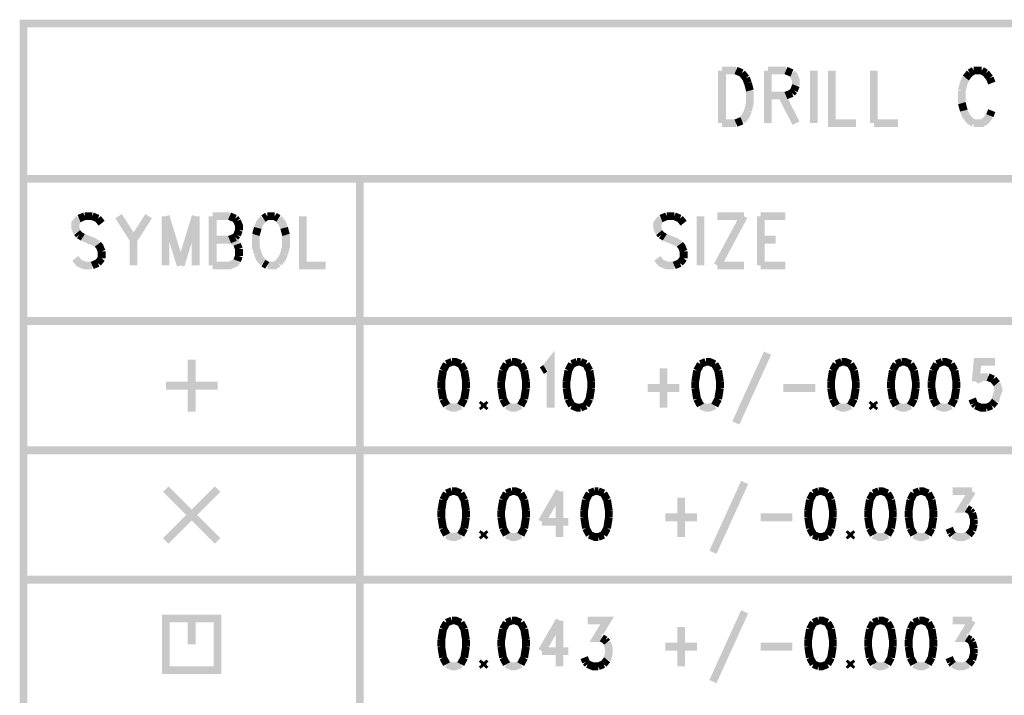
# Model space of a CAD drawing. Extents: x 7.3 to 17.4, y 4.7 to 13.3.
# Tile 10 of 11: x 13.7 to 15.6, y 9.5 to 10.8. Entities that reach past the tile are written whole.
import ezdxf

# ---------------------------------------------------------------- set-up
doc = ezdxf.new("R2010")
doc.units = 0
doc.layers.add('DD_PHO', color=6, linetype='CONTINUOUS')

msp = doc.modelspace()

# ---------------------------------------------------------------- linework, layer by layer
at = {"layer": 'DD_PHO', "const_width": 0.015}
for points in [[(13.75, 10.775), (13.75, 8.2), (17.4, 8.2), (17.4, 10.775), (13.75, 10.775)], [(15.1, 10.68421), (15.1, 10.5825)], [(15.1, 10.68421), (15.12704, 10.68421)], [(15.12704, 10.68421), (15.13863, 10.67937)], [(15.13863, 10.67937), (15.14636, 10.66968)], [(15.18886, 10.68421), (15.18886, 10.5825)], [(15.18886, 10.68421), (15.22363, 10.68421)], [(15.22363, 10.68421), (15.23522, 10.67937)], [(15.23522, 10.67937), (15.23909, 10.67453), (15.24295, 10.66484), (15.24295, 10.65515)], [(15.27772, 10.68421), (15.27772, 10.5825)], [(15.3125, 10.68421), (15.3125, 10.5825), (15.35886, 10.5825)], [(15.39363, 10.68421), (15.39363, 10.5825)], [(15.57909, 10.67937), (15.57136, 10.66968)], [(15.58681, 10.68421), (15.57909, 10.67937)], [(15.60227, 10.68421), (15.58681, 10.68421)], [(15.61, 10.67937), (15.60227, 10.68421)], [(15.61772, 10.66968), (15.61, 10.67937)], [(15.14636, 10.66968), (15.15022, 10.66)], [(15.15022, 10.66), (15.15409, 10.64546)], [(15.24295, 10.65515), (15.23909, 10.64546)], [(15.57136, 10.66968), (15.5675, 10.66), (15.56363, 10.64546)], [(15.62159, 10.66), (15.61772, 10.66968)], [(15.15409, 10.64546), (15.15409, 10.62125), (15.15022, 10.60671)], [(15.22363, 10.63578), (15.18886, 10.63578)], [(15.2159, 10.63578), (15.24295, 10.5825)], [(15.23522, 10.64062), (15.22363, 10.63578)], [(15.23909, 10.64546), (15.23522, 10.64062)], [(15.56363, 10.64546), (15.56363, 10.62125)], [(15.56363, 10.62125), (15.5675, 10.60671)], [(15.15022, 10.60671), (15.14636, 10.59703), (15.13863, 10.58734)], [(15.5675, 10.60671), (15.57136, 10.59703), (15.57909, 10.58734), (15.58681, 10.5825)], [(15.58681, 10.5825), (15.60227, 10.5825), (15.61, 10.58734), (15.61772, 10.59703)], [(15.61772, 10.59703), (15.62159, 10.60671)], [(15.12704, 10.5825), (15.1, 10.5825)], [(15.13863, 10.58734), (15.12704, 10.5825)], [(15.39363, 10.5825), (15.44, 10.5825)], [(13.75, 10.475), (17.4, 10.475)], [(14.4, 10.475), (14.4, 8.2)], [(13.85727, 10.39812), (13.85, 10.38906), (13.85, 10.38), (13.85363, 10.37093)], [(13.86818, 10.40265), (13.85727, 10.39812)], [(13.88272, 10.40265), (13.86818, 10.40265)], [(13.89363, 10.39812), (13.88272, 10.40265)], [(13.9009, 10.38906), (13.89363, 10.39812)], [(13.93363, 10.40265), (13.96272, 10.35734)], [(13.99181, 10.40265), (13.96272, 10.35734)], [(14.02454, 10.40265), (14.02454, 10.3075)], [(14.02454, 10.40265), (14.05363, 10.3075)], [(14.08272, 10.40265), (14.05363, 10.3075)], [(14.08272, 10.40265), (14.08272, 10.3075)], [(14.11545, 10.40265), (14.11545, 10.3075)], [(14.11545, 10.40265), (14.14818, 10.40265)], [(14.14818, 10.40265), (14.15909, 10.39812)], [(14.15909, 10.39812), (14.16272, 10.39359)], [(14.16272, 10.39359), (14.16636, 10.38453), (14.16636, 10.37546)], [(14.21363, 10.39812), (14.20636, 10.38906), (14.20272, 10.38)], [(14.2209, 10.40265), (14.21363, 10.39812)], [(14.23545, 10.40265), (14.2209, 10.40265)], [(14.24272, 10.39812), (14.23545, 10.40265)], [(14.25363, 10.38), (14.25, 10.38906), (14.24272, 10.39812)], [(14.29, 10.40265), (14.29, 10.3075), (14.33363, 10.3075)], [(14.98227, 10.39812), (14.975, 10.38906), (14.975, 10.38), (14.97863, 10.37093)], [(14.99318, 10.40265), (14.98227, 10.39812)], [(15.00772, 10.40265), (14.99318, 10.40265)], [(15.01863, 10.39812), (15.00772, 10.40265)], [(15.0259, 10.38906), (15.01863, 10.39812)], [(15.05863, 10.40265), (15.05863, 10.3075)], [(15.14227, 10.40265), (15.09136, 10.3075)], [(15.09136, 10.40265), (15.14227, 10.40265)], [(15.175, 10.40265), (15.175, 10.3075)], [(15.175, 10.40265), (15.22227, 10.40265)], [(13.85363, 10.37093), (13.85727, 10.3664)], [(13.85727, 10.3664), (13.86454, 10.36187)], [(14.16272, 10.3664), (14.15909, 10.36187)], [(14.16636, 10.37546), (14.16272, 10.3664)], [(14.20272, 10.38), (14.19909, 10.3664)], [(14.19909, 10.3664), (14.19909, 10.34375), (14.20272, 10.33015)], [(14.25727, 10.3664), (14.25363, 10.38)], [(14.25363, 10.33015), (14.25727, 10.34375), (14.25727, 10.3664)], [(14.97863, 10.37093), (14.98227, 10.3664)], [(14.98227, 10.3664), (14.98954, 10.36187)], [(13.86454, 10.36187), (13.88636, 10.35281), (13.89363, 10.34828)], [(13.89363, 10.34828), (13.89727, 10.34375), (13.9009, 10.33468)], [(13.96272, 10.35734), (13.96272, 10.3075)], [(14.11545, 10.35734), (14.14818, 10.35734), (14.15909, 10.35281), (14.16272, 10.34828)], [(14.15909, 10.36187), (14.14818, 10.35734)], [(14.16272, 10.34828), (14.16636, 10.33921)], [(14.98954, 10.36187), (15.01136, 10.35281), (15.01863, 10.34828)], [(15.01863, 10.34828), (15.02227, 10.34375), (15.0259, 10.33468)], [(15.175, 10.35734), (15.20409, 10.35734)], [(13.9009, 10.33468), (13.9009, 10.32109)], [(14.16636, 10.33921), (14.16636, 10.32562)], [(14.20272, 10.33015), (14.20636, 10.32109), (14.21363, 10.31203)], [(14.24272, 10.31203), (14.25, 10.32109), (14.25363, 10.33015)], [(15.0259, 10.33468), (15.0259, 10.32109)], [(13.88272, 10.3075), (13.86818, 10.3075), (13.85727, 10.31203), (13.85, 10.32109)], [(13.89363, 10.31203), (13.88272, 10.3075)], [(13.9009, 10.32109), (13.89363, 10.31203)], [(14.16272, 10.31656), (14.15909, 10.31203), (14.14818, 10.3075), (14.11545, 10.3075)], [(14.16636, 10.32562), (14.16272, 10.31656)], [(14.21363, 10.31203), (14.2209, 10.3075)], [(14.2209, 10.3075), (14.23545, 10.3075), (14.24272, 10.31203)], [(15.00772, 10.3075), (14.99318, 10.3075), (14.98227, 10.31203), (14.975, 10.32109)], [(15.01863, 10.31203), (15.00772, 10.3075)], [(15.0259, 10.32109), (15.01863, 10.31203)], [(15.09136, 10.3075), (15.14227, 10.3075)], [(15.175, 10.3075), (15.22227, 10.3075)], [(17.4, 10.2), (13.75, 10.2)], [(15.18818, 10.13796), (15.12681, 10.00296)], [(14.075, 10.125), (14.075, 10.025)], [(14.57795, 10.12109), (14.56772, 10.11687)], [(14.595, 10.11687), (14.58477, 10.12109), (14.57795, 10.12109)], [(14.69386, 10.12109), (14.68363, 10.11687)], [(14.7109, 10.11687), (14.70068, 10.12109), (14.69386, 10.12109)], [(14.75863, 10.10843), (14.76886, 10.12109), (14.76886, 10.0325)], [(14.82, 10.12109), (14.80977, 10.11687)], [(14.82681, 10.12109), (14.82, 10.12109)], [(14.83704, 10.11687), (14.82681, 10.12109)], [(15.06886, 10.12109), (15.05863, 10.11687)], [(15.0859, 10.11687), (15.07568, 10.12109), (15.06886, 10.12109)], [(15.33136, 10.12109), (15.32113, 10.11687)], [(15.3484, 10.11687), (15.33818, 10.12109), (15.33136, 10.12109)], [(15.44727, 10.12109), (15.43704, 10.11687)], [(15.46431, 10.11687), (15.45409, 10.12109), (15.44727, 10.12109)], [(15.52568, 10.12109), (15.51545, 10.11687)], [(15.54272, 10.11687), (15.5325, 10.12109), (15.52568, 10.12109)], [(15.62795, 10.12109), (15.59386, 10.12109), (15.59045, 10.08312)], [(14.5609, 10.10421), (14.5575, 10.08312)], [(14.56772, 10.11687), (14.5609, 10.10421)], [(14.60181, 10.10421), (14.595, 10.11687)], [(14.60522, 10.08312), (14.60181, 10.10421)], [(14.67681, 10.10421), (14.6734, 10.08312)], [(14.68363, 10.11687), (14.67681, 10.10421)], [(14.71772, 10.10421), (14.7109, 10.11687)], [(14.72113, 10.08312), (14.71772, 10.10421)], [(14.75181, 10.10421), (14.75863, 10.10843)], [(14.80295, 10.10421), (14.79954, 10.08312)], [(14.80977, 10.11687), (14.80295, 10.10421)], [(14.84386, 10.10421), (14.83704, 10.11687)], [(14.84727, 10.08312), (14.84386, 10.10421)], [(14.98704, 10.10843), (14.98704, 10.0325)], [(15.05181, 10.10421), (15.0484, 10.08312)], [(15.05863, 10.11687), (15.05181, 10.10421)], [(15.09272, 10.10421), (15.0859, 10.11687)], [(15.09613, 10.08312), (15.09272, 10.10421)], [(15.31431, 10.10421), (15.3109, 10.08312)], [(15.32113, 10.11687), (15.31431, 10.10421)], [(15.35522, 10.10421), (15.3484, 10.11687)], [(15.35863, 10.08312), (15.35522, 10.10421)], [(15.43022, 10.10421), (15.42681, 10.08312)], [(15.43704, 10.11687), (15.43022, 10.10421)], [(15.47113, 10.10421), (15.46431, 10.11687)], [(15.47454, 10.08312), (15.47113, 10.10421)], [(15.50863, 10.10421), (15.50522, 10.08312)], [(15.51545, 10.11687), (15.50863, 10.10421)], [(15.54954, 10.10421), (15.54272, 10.11687)], [(15.55295, 10.08312), (15.54954, 10.10421)], [(14.5575, 10.08312), (14.5575, 10.07046)], [(14.60522, 10.07046), (14.60522, 10.08312)], [(14.6734, 10.08312), (14.6734, 10.07046)], [(14.72113, 10.07046), (14.72113, 10.08312)], [(14.79954, 10.08312), (14.79954, 10.07046)], [(14.84727, 10.07046), (14.84727, 10.08312)], [(15.0484, 10.08312), (15.0484, 10.07046)], [(15.09613, 10.07046), (15.09613, 10.08312)], [(15.3109, 10.08312), (15.3109, 10.07046)], [(15.35863, 10.07046), (15.35863, 10.08312)], [(15.42681, 10.08312), (15.42681, 10.07046)], [(15.47454, 10.07046), (15.47454, 10.08312)], [(15.50522, 10.08312), (15.50522, 10.07046)], [(15.55295, 10.07046), (15.55295, 10.08312)], [(15.59045, 10.08312), (15.59386, 10.08734), (15.60409, 10.09156), (15.61431, 10.09156)], [(15.61431, 10.09156), (15.62454, 10.08734)], [(15.62454, 10.08734), (15.63136, 10.0789)], [(14.025, 10.075), (14.125, 10.075)], [(14.5575, 10.07046), (14.5609, 10.04937)], [(14.60181, 10.04937), (14.60522, 10.07046)], [(14.6734, 10.07046), (14.67681, 10.04937)], [(14.71772, 10.04937), (14.72113, 10.07046)], [(14.79954, 10.07046), (14.80295, 10.04937)], [(14.84386, 10.04937), (14.84727, 10.07046)], [(14.95636, 10.07046), (15.01772, 10.07046)], [(15.0484, 10.07046), (15.05181, 10.04937)], [(15.09272, 10.04937), (15.09613, 10.07046)], [(15.21886, 10.07046), (15.28022, 10.07046)], [(15.3109, 10.07046), (15.31431, 10.04937)], [(15.35522, 10.04937), (15.35863, 10.07046)], [(15.42681, 10.07046), (15.43022, 10.04937)], [(15.47113, 10.04937), (15.47454, 10.07046)], [(15.50522, 10.07046), (15.50863, 10.04937)], [(15.54954, 10.04937), (15.55295, 10.07046)], [(15.63136, 10.0789), (15.63477, 10.06625), (15.63136, 10.05781), (15.62795, 10.04515)], [(14.5609, 10.04937), (14.56772, 10.03671)], [(14.595, 10.03671), (14.60181, 10.04937)], [(14.67681, 10.04937), (14.68363, 10.03671)], [(14.7109, 10.03671), (14.71772, 10.04937)], [(14.80295, 10.04937), (14.80977, 10.03671)], [(14.83704, 10.03671), (14.84386, 10.04937)], [(15.05181, 10.04937), (15.05863, 10.03671)], [(15.0859, 10.03671), (15.09272, 10.04937)], [(15.31431, 10.04937), (15.32113, 10.03671)], [(15.3484, 10.03671), (15.35522, 10.04937)], [(15.43022, 10.04937), (15.43704, 10.03671)], [(15.46431, 10.03671), (15.47113, 10.04937)], [(15.50863, 10.04937), (15.51545, 10.03671)], [(15.54272, 10.03671), (15.54954, 10.04937)], [(15.58704, 10.04093), (15.58363, 10.04937)], [(15.62795, 10.04515), (15.62113, 10.03671)], [(14.56772, 10.03671), (14.57795, 10.0325), (14.58477, 10.0325), (14.595, 10.03671)], [(14.63931, 10.04093), (14.6359, 10.03671)], [(14.6359, 10.03671), (14.63931, 10.0325)], [(14.64272, 10.03671), (14.63931, 10.04093)], [(14.63931, 10.0325), (14.64272, 10.03671)], [(14.68363, 10.03671), (14.69386, 10.0325), (14.70068, 10.0325), (14.7109, 10.03671)], [(14.80977, 10.03671), (14.82, 10.0325), (14.82681, 10.0325)], [(14.82681, 10.0325), (14.83704, 10.03671)], [(15.05863, 10.03671), (15.06886, 10.0325), (15.07568, 10.0325), (15.0859, 10.03671)], [(15.32113, 10.03671), (15.33136, 10.0325), (15.33818, 10.0325), (15.3484, 10.03671)], [(15.39272, 10.04093), (15.38931, 10.03671)], [(15.38931, 10.03671), (15.39272, 10.0325)], [(15.39613, 10.03671), (15.39272, 10.04093)], [(15.39272, 10.0325), (15.39613, 10.03671)], [(15.43704, 10.03671), (15.44727, 10.0325), (15.45409, 10.0325), (15.46431, 10.03671)], [(15.51545, 10.03671), (15.52568, 10.0325), (15.5325, 10.0325), (15.54272, 10.03671)], [(15.59045, 10.03671), (15.58704, 10.04093)], [(15.6109, 10.0325), (15.60068, 10.0325), (15.59045, 10.03671)], [(15.62113, 10.03671), (15.6109, 10.0325)], [(13.75, 9.95), (17.4, 9.95)], [(14.025, 9.875), (14.125, 9.775)], [(14.125, 9.875), (14.025, 9.775)], [(14.57795, 9.87109), (14.56772, 9.86687)], [(14.595, 9.86687), (14.58477, 9.87109), (14.57795, 9.87109)], [(14.69386, 9.87109), (14.68363, 9.86687)], [(14.7109, 9.86687), (14.70068, 9.87109), (14.69386, 9.87109)], [(14.7859, 9.87109), (14.75181, 9.81203)], [(14.7859, 9.87109), (14.7859, 9.7825)], [(14.85409, 9.87109), (14.84386, 9.86687)], [(14.8609, 9.87109), (14.85409, 9.87109)], [(14.87113, 9.86687), (14.8609, 9.87109)], [(15.14386, 9.88796), (15.0825, 9.75296)], [(15.28704, 9.87109), (15.27681, 9.86687)], [(15.30409, 9.86687), (15.29386, 9.87109), (15.28704, 9.87109)], [(15.40295, 9.87109), (15.39272, 9.86687)], [(15.42, 9.86687), (15.40977, 9.87109), (15.40295, 9.87109)], [(15.48136, 9.87109), (15.47113, 9.86687)], [(15.4984, 9.86687), (15.48818, 9.87109), (15.48136, 9.87109)], [(15.54613, 9.87109), (15.58363, 9.87109)], [(15.58363, 9.87109), (15.56318, 9.83734), (15.5734, 9.83734)], [(14.5609, 9.85421), (14.5575, 9.83312)], [(14.56772, 9.86687), (14.5609, 9.85421)], [(14.60181, 9.85421), (14.595, 9.86687)], [(14.60522, 9.83312), (14.60181, 9.85421)], [(14.67681, 9.85421), (14.6734, 9.83312)], [(14.68363, 9.86687), (14.67681, 9.85421)], [(14.71772, 9.85421), (14.7109, 9.86687)], [(14.72113, 9.83312), (14.71772, 9.85421)], [(14.83704, 9.85421), (14.83363, 9.83312)], [(14.84386, 9.86687), (14.83704, 9.85421)], [(14.87795, 9.85421), (14.87113, 9.86687)], [(14.88136, 9.83312), (14.87795, 9.85421)], [(15.02113, 9.85843), (15.02113, 9.7825)], [(15.27, 9.85421), (15.26659, 9.83312)], [(15.27681, 9.86687), (15.27, 9.85421)], [(15.3109, 9.85421), (15.30409, 9.86687)], [(15.31431, 9.83312), (15.3109, 9.85421)], [(15.3859, 9.85421), (15.3825, 9.83312)], [(15.39272, 9.86687), (15.3859, 9.85421)], [(15.42681, 9.85421), (15.42, 9.86687)], [(15.43022, 9.83312), (15.42681, 9.85421)], [(15.46431, 9.85421), (15.4609, 9.83312)], [(15.47113, 9.86687), (15.46431, 9.85421)], [(15.50522, 9.85421), (15.4984, 9.86687)], [(15.50863, 9.83312), (15.50522, 9.85421)], [(14.5575, 9.83312), (14.5575, 9.82046)], [(14.60522, 9.82046), (14.60522, 9.83312)], [(14.6734, 9.83312), (14.6734, 9.82046)], [(14.72113, 9.82046), (14.72113, 9.83312)], [(14.83363, 9.83312), (14.83363, 9.82046)], [(14.88136, 9.82046), (14.88136, 9.83312)], [(15.26659, 9.83312), (15.26659, 9.82046)], [(15.31431, 9.82046), (15.31431, 9.83312)], [(15.3825, 9.83312), (15.3825, 9.82046)], [(15.43022, 9.82046), (15.43022, 9.83312)], [(15.4609, 9.83312), (15.4609, 9.82046)], [(15.50863, 9.82046), (15.50863, 9.83312)], [(15.5734, 9.83734), (15.58022, 9.83312)], [(15.58022, 9.83312), (15.58363, 9.8289)], [(14.5575, 9.82046), (14.5609, 9.79937)], [(14.60181, 9.79937), (14.60522, 9.82046)], [(14.6734, 9.82046), (14.67681, 9.79937)], [(14.71772, 9.79937), (14.72113, 9.82046)], [(14.83363, 9.82046), (14.83704, 9.79937)], [(14.87795, 9.79937), (14.88136, 9.82046)], [(14.99045, 9.82046), (15.05181, 9.82046)], [(15.17454, 9.82046), (15.2359, 9.82046)], [(15.26659, 9.82046), (15.27, 9.79937)], [(15.3109, 9.79937), (15.31431, 9.82046)], [(15.3825, 9.82046), (15.3859, 9.79937)], [(15.42681, 9.79937), (15.43022, 9.82046)], [(15.4609, 9.82046), (15.46431, 9.79937)], [(15.50522, 9.79937), (15.50863, 9.82046)], [(15.58363, 9.8289), (15.58704, 9.81625)], [(15.58704, 9.81625), (15.58704, 9.80781)], [(14.5609, 9.79937), (14.56772, 9.78671)], [(14.595, 9.78671), (14.60181, 9.79937)], [(14.67681, 9.79937), (14.68363, 9.78671)], [(14.7109, 9.78671), (14.71772, 9.79937)], [(14.75181, 9.81203), (14.80295, 9.81203)], [(14.83704, 9.79937), (14.84386, 9.78671)], [(14.87113, 9.78671), (14.87795, 9.79937)], [(15.27, 9.79937), (15.27681, 9.78671)], [(15.30409, 9.78671), (15.3109, 9.79937)], [(15.3859, 9.79937), (15.39272, 9.78671)], [(15.42, 9.78671), (15.42681, 9.79937)], [(15.46431, 9.79937), (15.47113, 9.78671)], [(15.4984, 9.78671), (15.50522, 9.79937)], [(15.54272, 9.79093), (15.53931, 9.79937)], [(15.58363, 9.79515), (15.57681, 9.78671)], [(15.58704, 9.80781), (15.58363, 9.79515)], [(14.56772, 9.78671), (14.57795, 9.7825), (14.58477, 9.7825), (14.595, 9.78671)], [(14.63931, 9.79093), (14.6359, 9.78671)], [(14.6359, 9.78671), (14.63931, 9.7825)], [(14.64272, 9.78671), (14.63931, 9.79093)], [(14.63931, 9.7825), (14.64272, 9.78671)], [(14.68363, 9.78671), (14.69386, 9.7825), (14.70068, 9.7825), (14.7109, 9.78671)], [(14.84386, 9.78671), (14.85409, 9.7825), (14.8609, 9.7825)], [(14.8609, 9.7825), (14.87113, 9.78671)], [(15.27681, 9.78671), (15.28704, 9.7825)], [(15.28704, 9.7825), (15.29386, 9.7825), (15.30409, 9.78671)], [(15.3484, 9.79093), (15.345, 9.78671)], [(15.345, 9.78671), (15.3484, 9.7825)], [(15.35181, 9.78671), (15.3484, 9.79093)], [(15.3484, 9.7825), (15.35181, 9.78671)], [(15.39272, 9.78671), (15.40295, 9.7825), (15.40977, 9.7825), (15.42, 9.78671)], [(15.47113, 9.78671), (15.48136, 9.7825), (15.48818, 9.7825), (15.4984, 9.78671)], [(15.54613, 9.78671), (15.54272, 9.79093)], [(15.57681, 9.78671), (15.56659, 9.7825), (15.55636, 9.7825), (15.54613, 9.78671)], [(13.75, 9.7), (17.4, 9.7)], [(14.075, 9.575), (14.075, 9.625), (14.025, 9.625), (14.025, 9.525), (14.125, 9.525), (14.125, 9.625), (14.075, 9.625)], [(15.14386, 9.63796), (15.0825, 9.50296)], [(14.5609, 9.60421), (14.5575, 9.58312)], [(14.56772, 9.61687), (14.5609, 9.60421)], [(14.57795, 9.62109), (14.56772, 9.61687)], [(14.595, 9.61687), (14.58477, 9.62109), (14.57795, 9.62109)], [(14.60181, 9.60421), (14.595, 9.61687)], [(14.60522, 9.58312), (14.60181, 9.60421)], [(14.67681, 9.60421), (14.6734, 9.58312)], [(14.68363, 9.61687), (14.67681, 9.60421)], [(14.69386, 9.62109), (14.68363, 9.61687)], [(14.7109, 9.61687), (14.70068, 9.62109), (14.69386, 9.62109)], [(14.71772, 9.60421), (14.7109, 9.61687)], [(14.72113, 9.58312), (14.71772, 9.60421)], [(14.7859, 9.62109), (14.75181, 9.56203)], [(14.7859, 9.62109), (14.7859, 9.5325)], [(14.84045, 9.62109), (14.87795, 9.62109), (14.8575, 9.58734), (14.86772, 9.58734)], [(15.02113, 9.60843), (15.02113, 9.5325)], [(15.27, 9.60421), (15.26659, 9.58312)], [(15.27681, 9.61687), (15.27, 9.60421)], [(15.28704, 9.62109), (15.27681, 9.61687)], [(15.30409, 9.61687), (15.29386, 9.62109), (15.28704, 9.62109)], [(15.3109, 9.60421), (15.30409, 9.61687)], [(15.31431, 9.58312), (15.3109, 9.60421)], [(15.3859, 9.60421), (15.3825, 9.58312)], [(15.39272, 9.61687), (15.3859, 9.60421)], [(15.40295, 9.62109), (15.39272, 9.61687)], [(15.42, 9.61687), (15.40977, 9.62109), (15.40295, 9.62109)], [(15.42681, 9.60421), (15.42, 9.61687)], [(15.43022, 9.58312), (15.42681, 9.60421)], [(15.46431, 9.60421), (15.4609, 9.58312)], [(15.47113, 9.61687), (15.46431, 9.60421)], [(15.48136, 9.62109), (15.47113, 9.61687)], [(15.4984, 9.61687), (15.48818, 9.62109), (15.48136, 9.62109)], [(15.50522, 9.60421), (15.4984, 9.61687)], [(15.50863, 9.58312), (15.50522, 9.60421)], [(15.54613, 9.62109), (15.58363, 9.62109)], [(15.58363, 9.62109), (15.56318, 9.58734), (15.5734, 9.58734)], [(14.86772, 9.58734), (14.87454, 9.58312)], [(15.5734, 9.58734), (15.58022, 9.58312)], [(14.5575, 9.58312), (14.5575, 9.57046)], [(14.5575, 9.57046), (14.5609, 9.54937)], [(14.60181, 9.54937), (14.60522, 9.57046)], [(14.60522, 9.57046), (14.60522, 9.58312)], [(14.6734, 9.58312), (14.6734, 9.57046)], [(14.6734, 9.57046), (14.67681, 9.54937)], [(14.71772, 9.54937), (14.72113, 9.57046)], [(14.72113, 9.57046), (14.72113, 9.58312)], [(14.87454, 9.58312), (14.87795, 9.5789)], [(14.87795, 9.5789), (14.88136, 9.56625), (14.88136, 9.55781), (14.87795, 9.54515)], [(14.99045, 9.57046), (15.05181, 9.57046)], [(15.17454, 9.57046), (15.2359, 9.57046)], [(15.26659, 9.58312), (15.26659, 9.57046)], [(15.26659, 9.57046), (15.27, 9.54937)], [(15.3109, 9.54937), (15.31431, 9.57046)], [(15.31431, 9.57046), (15.31431, 9.58312)], [(15.3825, 9.58312), (15.3825, 9.57046)], [(15.3825, 9.57046), (15.3859, 9.54937)], [(15.42681, 9.54937), (15.43022, 9.57046)], [(15.43022, 9.57046), (15.43022, 9.58312)], [(15.4609, 9.58312), (15.4609, 9.57046)], [(15.4609, 9.57046), (15.46431, 9.54937)], [(15.50522, 9.54937), (15.50863, 9.57046)], [(15.50863, 9.57046), (15.50863, 9.58312)], [(15.58022, 9.58312), (15.58363, 9.5789)], [(15.58363, 9.5789), (15.58704, 9.56625)], [(15.58704, 9.56625), (15.58704, 9.55781)], [(14.5609, 9.54937), (14.56772, 9.53671)], [(14.595, 9.53671), (14.60181, 9.54937)], [(14.67681, 9.54937), (14.68363, 9.53671)], [(14.7109, 9.53671), (14.71772, 9.54937)], [(14.75181, 9.56203), (14.80295, 9.56203)], [(14.83704, 9.54093), (14.83363, 9.54937)], [(15.27, 9.54937), (15.27681, 9.53671)], [(15.30409, 9.53671), (15.3109, 9.54937)], [(15.3859, 9.54937), (15.39272, 9.53671)], [(15.42, 9.53671), (15.42681, 9.54937)], [(15.46431, 9.54937), (15.47113, 9.53671)], [(15.4984, 9.53671), (15.50522, 9.54937)], [(15.54272, 9.54093), (15.53931, 9.54937)], [(15.58704, 9.55781), (15.58363, 9.54515)], [(14.56772, 9.53671), (14.57795, 9.5325), (14.58477, 9.5325), (14.595, 9.53671)], [(14.63931, 9.54093), (14.6359, 9.53671)], [(14.6359, 9.53671), (14.63931, 9.5325)], [(14.64272, 9.53671), (14.63931, 9.54093)], [(14.63931, 9.5325), (14.64272, 9.53671)], [(14.68363, 9.53671), (14.69386, 9.5325), (14.70068, 9.5325), (14.7109, 9.53671)], [(14.84045, 9.53671), (14.83704, 9.54093)], [(14.8609, 9.5325), (14.85068, 9.5325), (14.84045, 9.53671)], [(14.87113, 9.53671), (14.8609, 9.5325)], [(14.87795, 9.54515), (14.87113, 9.53671)], [(15.27681, 9.53671), (15.28704, 9.5325)], [(15.28704, 9.5325), (15.29386, 9.5325), (15.30409, 9.53671)], [(15.3484, 9.54093), (15.345, 9.53671)], [(15.345, 9.53671), (15.3484, 9.5325)], [(15.35181, 9.53671), (15.3484, 9.54093)], [(15.3484, 9.5325), (15.35181, 9.53671)], [(15.39272, 9.53671), (15.40295, 9.5325), (15.40977, 9.5325), (15.42, 9.53671)], [(15.47113, 9.53671), (15.48136, 9.5325), (15.48818, 9.5325), (15.4984, 9.53671)], [(15.54613, 9.53671), (15.54272, 9.54093)], [(15.57681, 9.53671), (15.56659, 9.5325), (15.55636, 9.5325), (15.54613, 9.53671)], [(15.58363, 9.54515), (15.57681, 9.53671)]]:
    msp.add_lwpolyline(points, dxfattribs=at)

doc.saveas('drawing.dxf')
